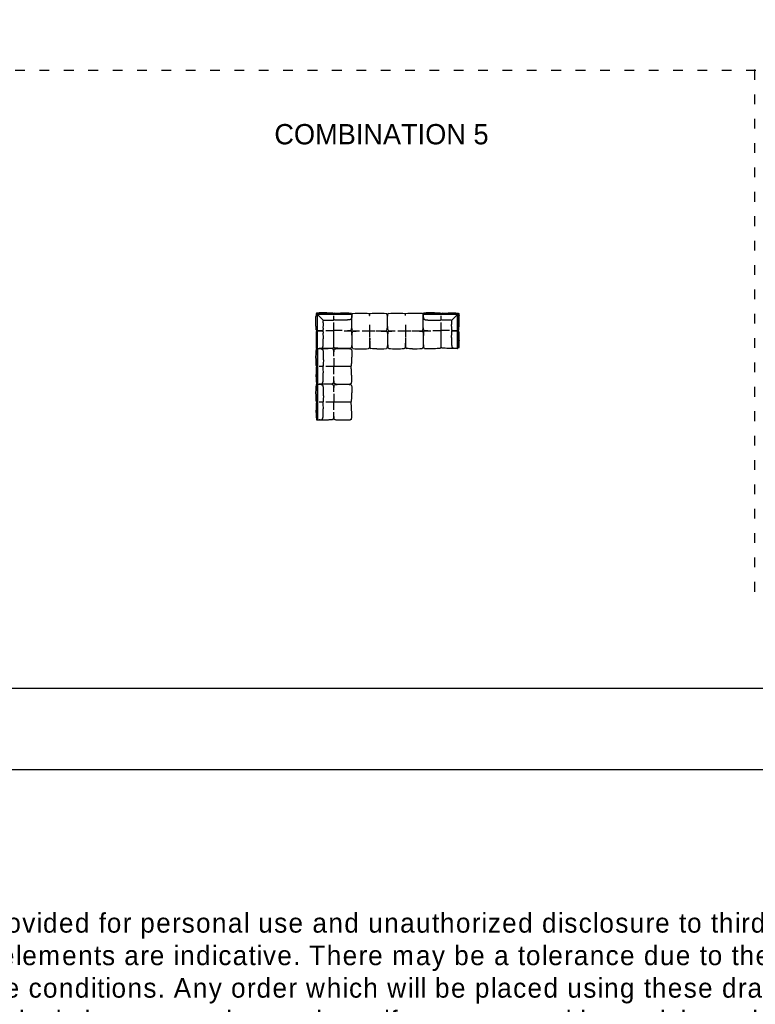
# Model space of a CAD drawing. Header units: millimetres. Extents: x -1609 to 20177350, y 5207 to 48962.
# Tile 7 of 14: x 84776 to 102890, y 5207 to 29442. Entities that reach past the tile are written whole.
import ezdxf

# ---------------------------------------------------------------- set-up
doc = ezdxf.new("R2010")
doc.units = ezdxf.units.MM
doc.linetypes.add('ACAD_ISO03W100', pattern=[30, 12, -18])
doc.layers.add('0. Text', color=7, linetype='Continuous')
doc.layers.add('1. Drawing', color=253, linetype='Continuous')
doc.styles.add('CENTURY_GOTHIC', font='GOTHIC.TTF')

msp = doc.modelspace()

# ---------------------------------------------------------------- hatches: boundary and pattern name
at = {"layer": '1. Drawing'}
h = msp.add_hatch(color=256, dxfattribs=at)
h.dxf.hatch_style = 1
h.paths.add_polyline_path([(92102, 21338), (92102, 20482, 1.041627), (92107, 20483), (92107, 20483), (92107, 21338, 1)])
h = msp.add_hatch(color=256, dxfattribs=at)
h.dxf.hatch_style = 1
h.paths.add_polyline_path([(92102, 20458), (92102, 19603, 1.041627), (92107, 19603), (92107, 19603), (92107, 20458, 1)])

# ---------------------------------------------------------------- linework, layer by layer
at = {"linetype": 'ACAD_ISO03W100', "ltscale": 20}
for points in [[(66666, 28203), (120977, 28203)], [(102873, 28203), (102873, 15141)]]:
    msp.add_lwpolyline(points, dxfattribs=at)
for points in [[(120977, 12982), (66666, 12982)], [(120977, 10982), (66666, 10982)]]:
    msp.add_lwpolyline(points)
msp.add_point((102873, 28203))
at = {"layer": '1. Drawing', "linetype": 'Continuous'}
for p, q in [((92103, 22192), (92103, 21348)), ((92108, 22197), (92952, 22197)), ((92952, 22192), (92108, 22192)), ((92108, 21348), (92108, 22192)), ((95560, 22197), (94716, 22197)), ((94716, 22192), (95560, 22192)), ((95560, 21348), (95560, 22192)), ((95565, 22192), (95565, 21348)), ((93208, 21781), (93529, 21781)), ((94088, 21782), (94409, 21782)), ((92102, 21347), (92102, 20472)), ((92107, 21348), (92107, 20472)), ((92102, 20468), (92102, 19593)), ((92107, 20468), (92107, 19593))]:
    msp.add_line(p, q, dxfattribs=at)
for points in [[(92078, 22197, 0.020557), (92073, 22152)], [(92104, 22195), (92088, 22211, 0.620427), (92079, 22208), (92078, 22197)], [(92492, 22221), (92343, 22224), (92278, 22227), (92214, 22227), (92149, 22224), (92091, 22219, 0.633573), (92088, 22211), (92259, 22042)], [(95176, 22221), (95325, 22224), (95389, 22227), (95454, 22227), (95519, 22224), (95576, 22219, -0.633573), (95580, 22211), (95409, 22042)], [(95564, 22195), (95580, 22211, -0.620427), (95588, 22208), (95590, 22197)], [(95590, 22197, -0.020557), (95594, 22152)], [(92253, 22027, -0.423775), (92273, 22047)], [(95415, 22027, 0.423775), (95395, 22047)]]:
    msp.add_lwpolyline(points, format="xyb", dxfattribs=at)
for points in [[(92273, 22047), (92277, 22047), (92283, 22047), (92289, 22047), (92295, 22047), (92307, 22047), (92319, 22047), (92325, 22047), (92331, 22047), (92336, 22046), (92342, 22046), (92347, 22046), (92352, 22046), (92448, 22047), (92453, 22047), (92457, 22047), (92462, 22046), (92466, 22046), (92470, 22046), (92473, 22046), (92477, 22046), (92480, 22046), (92484, 22047), (92487, 22047), (92490, 22047), (92492, 22048), (92495, 22049), (92497, 22049), (92500, 22050), (92502, 22051), (92504, 22052), (92505, 22053), (92507, 22054), (92508, 22055), (92509, 22056), (92511, 22058), (92511, 22059), (92512, 22061), (92512, 22061), (92513, 22063), (92513, 22064), (92513, 22065), (92513, 22067), (92513, 22069), (92514, 22071), (92514, 22073), (92514, 22076), (92514, 22079), (92514, 22080), (92514, 22082), (92514, 22084), (92514, 22086), (92514, 22088), (92514, 22090), (92514, 22092), (92514, 22094), (92514, 22097), (92514, 22099), (92514, 22102), (92514, 22105), (92514, 22108), (92514, 22111), (92514, 22114), (92514, 22117), (92514, 22121), (92514, 22124), (92514, 22128), (92514, 22132), (92514, 22136), (92514, 22140), (92514, 22144), (92514, 22149)], [(92955, 22156), (92955, 22153), (92955, 22150), (92955, 22145), (92954, 22140), (92954, 22135), (92954, 22131), (92953, 22127), (92953, 22123), (92953, 22119), (92952, 22116), (92952, 22113), (92951, 22110), (92951, 22108), (92950, 22105), (92950, 22103), (92950, 22101), (92949, 22099), (92949, 22098), (92948, 22096), (92948, 22095), (92947, 22094), (92946, 22091), (92946, 22089), (92945, 22088), (92944, 22086), (92942, 22083), (92940, 22080), (92939, 22077), (92937, 22075), (92935, 22073), (92932, 22070), (92931, 22069), (92930, 22068), (92928, 22067), (92926, 22066), (92925, 22065), (92923, 22064), (92921, 22063), (92918, 22062), (92916, 22061), (92914, 22060), (92911, 22059), (92908, 22058), (92905, 22057), (92902, 22056), (92899, 22056), (92895, 22055), (92892, 22055), (92888, 22054), (92881, 22053), (92873, 22052), (92866, 22052), (92858, 22051), (92851, 22051), (92844, 22050), (92830, 22049), (92816, 22049), (92809, 22049), (92802, 22048), (92798, 22048), (92794, 22048), (92790, 22048), (92786, 22048), (92782, 22048), (92777, 22048), (92773, 22048), (92768, 22048), (92763, 22048), (92757, 22047), (92752, 22047), (92746, 22047), (92740, 22047), (92734, 22047), (92722, 22047), (92699, 22047), (92693, 22047), (92688, 22047), (92682, 22046), (92676, 22046), (92671, 22046), (92666, 22046), (92580, 22047), (92575, 22047), (92571, 22047), (92567, 22046), (92563, 22046), (92559, 22046), (92555, 22046), (92551, 22046), (92548, 22046), (92545, 22047), (92542, 22047), (92539, 22047), (92536, 22048), (92533, 22049), (92531, 22049), (92529, 22050), (92527, 22051), (92525, 22052), (92523, 22053), (92522, 22054), (92520, 22055), (92519, 22056), (92518, 22058), (92517, 22059), (92516, 22061), (92516, 22061), (92516, 22063), (92515, 22064), (92515, 22065), (92515, 22067), (92515, 22069), (92515, 22071), (92515, 22073), (92515, 22076), (92515, 22079), (92514, 22080), (92514, 22082), (92514, 22084), (92514, 22086), (92514, 22088), (92514, 22090), (92514, 22092), (92514, 22094), (92514, 22097), (92514, 22099), (92514, 22102), (92514, 22105), (92514, 22108), (92514, 22111), (92514, 22114), (92514, 22117), (92514, 22121), (92514, 22124), (92514, 22128), (92514, 22132), (92514, 22136), (92514, 22140), (92514, 22144), (92514, 22149)], [(92538, 22221), (92675, 22224), (92750, 22227), (92815, 22227), (92879, 22224), (92944, 22219)], [(92948, 22215), (92951, 22197)], [(92952, 22192), (92953, 22183), (92955, 22150), (92955, 22116)], [(94712, 22156), (94713, 22153), (94713, 22150), (94713, 22145), (94713, 22140), (94714, 22135), (94714, 22131), (94714, 22127), (94715, 22123), (94715, 22119), (94716, 22116), (94716, 22113), (94716, 22110), (94717, 22108), (94717, 22105), (94718, 22103), (94718, 22101), (94719, 22099), (94719, 22098), (94719, 22096), (94720, 22095), (94720, 22094), (94721, 22091), (94722, 22089), (94723, 22088), (94724, 22086), (94726, 22083), (94727, 22080), (94729, 22077), (94731, 22075), (94733, 22073), (94735, 22070), (94737, 22069), (94738, 22068), (94740, 22067), (94741, 22066), (94743, 22065), (94745, 22064), (94747, 22063), (94749, 22062), (94752, 22061), (94754, 22060), (94757, 22059), (94759, 22058), (94762, 22057), (94766, 22056), (94769, 22056), (94772, 22055), (94776, 22055), (94779, 22054), (94787, 22053), (94794, 22052), (94802, 22052), (94809, 22051), (94817, 22051), (94824, 22050), (94838, 22049), (94851, 22049), (94858, 22049), (94866, 22048), (94869, 22048), (94873, 22048), (94877, 22048), (94881, 22048), (94886, 22048), (94890, 22048), (94895, 22048), (94900, 22048), (94905, 22048), (94911, 22047), (94916, 22047), (94922, 22047), (94928, 22047), (94934, 22047), (94946, 22047), (94968, 22047), (94974, 22047), (94980, 22047), (94986, 22046), (94991, 22046), (94997, 22046), (95002, 22046), (95088, 22047), (95092, 22047), (95097, 22047), (95101, 22046), (95105, 22046), (95109, 22046), (95113, 22046), (95116, 22046), (95120, 22046), (95123, 22047), (95126, 22047), (95129, 22047), (95132, 22048), (95134, 22049), (95137, 22049), (95139, 22050), (95141, 22051), (95143, 22052), (95145, 22053), (95146, 22054), (95148, 22055), (95149, 22056), (95150, 22058), (95151, 22059), (95151, 22061), (95152, 22061), (95152, 22063), (95152, 22064), (95152, 22065), (95153, 22067), (95153, 22069), (95153, 22071), (95153, 22073), (95153, 22076), (95153, 22079), (95153, 22080), (95153, 22082), (95153, 22084), (95153, 22086), (95153, 22088), (95153, 22090), (95153, 22092), (95153, 22094), (95153, 22097), (95153, 22099), (95153, 22102), (95153, 22105), (95153, 22108), (95153, 22111), (95153, 22114), (95153, 22117), (95153, 22121), (95153, 22124), (95153, 22128), (95153, 22132), (95153, 22136), (95153, 22140), (95153, 22144), (95154, 22149)], [(94716, 22192), (94715, 22183), (94713, 22150), (94713, 22116)], [(94719, 22215), (94717, 22197)], [(95130, 22221), (94992, 22224), (94918, 22227), (94853, 22227), (94788, 22224), (94724, 22219)], [(95395, 22047), (95391, 22047), (95385, 22047), (95379, 22047), (95373, 22047), (95361, 22047), (95349, 22047), (95343, 22047), (95337, 22047), (95331, 22046), (95326, 22046), (95320, 22046), (95315, 22046), (95219, 22047), (95215, 22047), (95210, 22047), (95206, 22046), (95202, 22046), (95198, 22046), (95194, 22046), (95191, 22046), (95187, 22046), (95184, 22047), (95181, 22047), (95178, 22047), (95175, 22048), (95173, 22049), (95170, 22049), (95168, 22050), (95166, 22051), (95164, 22052), (95162, 22053), (95161, 22054), (95159, 22055), (95158, 22056), (95157, 22058), (95156, 22059), (95156, 22061), (95155, 22061), (95155, 22063), (95155, 22064), (95155, 22065), (95154, 22067), (95154, 22069), (95154, 22071), (95154, 22073), (95154, 22076), (95154, 22079), (95154, 22080), (95154, 22082), (95154, 22084), (95154, 22086), (95154, 22088), (95154, 22090), (95154, 22092), (95154, 22094), (95154, 22097), (95154, 22099), (95154, 22102), (95154, 22105), (95154, 22108), (95154, 22111), (95154, 22114), (95154, 22117), (95154, 22121), (95154, 22124), (95154, 22128), (95154, 22132), (95154, 22136), (95154, 22140), (95154, 22144), (95154, 22149)], [(92103, 21786), (92156, 21786), (92160, 21786), (92164, 21786), (92168, 21786), (92172, 21786), (92176, 21786), (92180, 21786), (92183, 21786), (92186, 21786), (92189, 21786), (92193, 21786), (92195, 21786), (92198, 21786), (92201, 21786), (92203, 21786), (92206, 21786), (92208, 21786), (92210, 21786), (92213, 21786), (92215, 21786), (92216, 21786), (92218, 21786), (92220, 21786), (92222, 21786), (92225, 21786), (92227, 21787), (92230, 21787), (92232, 21787), (92233, 21787), (92235, 21787), (92236, 21787), (92238, 21788), (92239, 21788), (92240, 21788), (92241, 21789), (92243, 21790), (92244, 21791), (92245, 21792), (92246, 21793), (92247, 21795), (92248, 21797), (92249, 21799), (92250, 21801), (92251, 21803), (92252, 21805), (92252, 21808), (92253, 21811), (92253, 21814), (92254, 21817), (92254, 21820), (92254, 21823), (92254, 21827), (92254, 21830), (92254, 21834), (92254, 21838), (92254, 21843), (92253, 21847), (92253, 21852), (92254, 21938), (92254, 21943), (92254, 21948), (92254, 21954), (92254, 21969), (92254, 21975), (92253, 21981), (92253, 21993), (92253, 22006), (92253, 22012), (92253, 22018), (92253, 22023), (92253, 22027)], [(92514, 21385), (92514, 21987)], [(92514, 21385), (92514, 21987)], [(92514, 21385), (92514, 21987)], [(92514, 21385), (92514, 21987)], [(93394, 21931), (93394, 21638)], [(94274, 21932), (94274, 21639)], [(95154, 21385), (95154, 21987)], [(95154, 21385), (95154, 21987)], [(95154, 21385), (95154, 21987)], [(95154, 21385), (95154, 21987)], [(95565, 21786), (95512, 21786), (95508, 21786), (95503, 21786), (95499, 21786), (95495, 21786), (95492, 21786), (95488, 21786), (95485, 21786), (95481, 21786), (95478, 21786), (95475, 21786), (95472, 21786), (95469, 21786), (95467, 21786), (95464, 21786), (95462, 21786), (95459, 21786), (95457, 21786), (95455, 21786), (95453, 21786), (95451, 21786), (95449, 21786), (95448, 21786), (95446, 21786), (95443, 21786), (95440, 21787), (95438, 21787), (95436, 21787), (95434, 21787), (95433, 21787), (95431, 21787), (95430, 21788), (95429, 21788), (95428, 21788), (95426, 21789), (95425, 21790), (95424, 21791), (95423, 21792), (95421, 21793), (95420, 21795), (95419, 21797), (95418, 21799), (95417, 21801), (95417, 21803), (95416, 21805), (95415, 21808), (95415, 21811), (95414, 21814), (95414, 21817), (95414, 21820), (95414, 21823), (95414, 21827), (95414, 21830), (95414, 21834), (95414, 21838), (95414, 21843), (95414, 21847), (95414, 21852), (95413, 21938), (95413, 21943), (95414, 21948), (95414, 21954), (95414, 21969), (95414, 21975), (95414, 21981), (95414, 21993), (95415, 22006), (95415, 22012), (95415, 22018), (95415, 22023), (95415, 22027)], [(92172, 21347), (92174, 21347), (92177, 21347), (92181, 21348), (92184, 21348), (92187, 21349), (92190, 21349), (92193, 21349), (92195, 21350), (92197, 21350), (92199, 21351), (92201, 21351), (92203, 21352), (92204, 21352), (92205, 21352), (92207, 21353), (92209, 21354), (92211, 21355), (92213, 21356), (92214, 21356), (92217, 21358), (92220, 21360), (92223, 21361), (92225, 21363), (92228, 21366), (92230, 21368), (92231, 21369), (92232, 21371), (92233, 21372), (92234, 21374), (92235, 21376), (92237, 21378), (92238, 21380), (92239, 21382), (92240, 21384), (92240, 21387), (92241, 21389), (92242, 21392), (92243, 21395), (92244, 21398), (92244, 21401), (92245, 21405), (92246, 21408), (92246, 21412), (92247, 21419), (92248, 21427), (92249, 21434), (92249, 21442), (92250, 21449), (92250, 21456), (92251, 21470), (92251, 21484), (92252, 21491), (92252, 21498), (92252, 21502), (92252, 21506), (92252, 21510), (92252, 21514), (92252, 21518), (92252, 21523), (92253, 21528), (92253, 21532), (92253, 21538), (92253, 21543), (92253, 21549), (92253, 21554), (92253, 21560), (92253, 21566), (92253, 21579), (92253, 21591), (92254, 21597), (92254, 21603), (92254, 21608), (92254, 21614), (92254, 21619), (92254, 21624), (92253, 21720), (92253, 21725), (92254, 21729), (92254, 21734), (92254, 21738), (92254, 21742), (92254, 21745), (92254, 21749), (92254, 21752), (92254, 21755), (92253, 21759), (92253, 21761), (92252, 21764), (92252, 21767), (92251, 21769), (92250, 21771), (92249, 21773), (92248, 21775), (92247, 21777), (92246, 21779), (92245, 21780), (92244, 21781), (92243, 21782), (92241, 21783), (92240, 21784), (92239, 21784), (92238, 21785), (92236, 21785), (92235, 21785), (92233, 21785), (92232, 21785), (92230, 21785), (92227, 21786), (92225, 21786), (92222, 21786), (92220, 21786), (92218, 21786), (92216, 21786), (92215, 21786), (92213, 21786), (92210, 21786), (92208, 21786), (92206, 21786), (92203, 21786), (92201, 21786), (92198, 21786), (92195, 21786), (92193, 21786), (92189, 21786), (92186, 21786), (92183, 21786), (92180, 21786), (92176, 21786), (92172, 21786), (92168, 21786), (92164, 21786), (92160, 21786), (92156, 21786), (92103, 21786)], [(92311, 21788), (92514, 21788)], [(92718, 21788), (92514, 21788)], [(94950, 21788), (95154, 21788)], [(95357, 21788), (95154, 21788)], [(95496, 21347), (95494, 21347), (95490, 21347), (95487, 21348), (95483, 21348), (95480, 21349), (95478, 21349), (95475, 21349), (95473, 21350), (95471, 21350), (95469, 21351), (95467, 21351), (95465, 21352), (95464, 21352), (95462, 21352), (95461, 21353), (95459, 21354), (95457, 21355), (95455, 21356), (95453, 21356), (95450, 21358), (95447, 21360), (95445, 21361), (95442, 21363), (95440, 21366), (95438, 21368), (95437, 21369), (95436, 21371), (95434, 21372), (95433, 21374), (95432, 21376), (95431, 21378), (95430, 21380), (95429, 21382), (95428, 21384), (95427, 21387), (95426, 21389), (95425, 21392), (95425, 21395), (95424, 21398), (95423, 21401), (95423, 21405), (95422, 21408), (95422, 21412), (95421, 21419), (95420, 21427), (95419, 21434), (95419, 21442), (95418, 21449), (95418, 21456), (95417, 21470), (95416, 21484), (95416, 21491), (95416, 21498), (95416, 21502), (95416, 21506), (95416, 21510), (95415, 21514), (95415, 21518), (95415, 21523), (95415, 21528), (95415, 21532), (95415, 21538), (95415, 21543), (95415, 21549), (95415, 21554), (95415, 21560), (95415, 21566), (95414, 21579), (95414, 21591), (95414, 21597), (95414, 21603), (95414, 21608), (95414, 21614), (95413, 21619), (95413, 21624), (95414, 21720), (95414, 21725), (95414, 21729), (95414, 21734), (95414, 21738), (95414, 21742), (95414, 21745), (95414, 21749), (95414, 21752), (95414, 21755), (95414, 21759), (95415, 21761), (95415, 21764), (95416, 21767), (95417, 21769), (95417, 21771), (95418, 21773), (95419, 21775), (95420, 21777), (95421, 21779), (95423, 21780), (95424, 21781), (95425, 21782), (95426, 21783), (95428, 21784), (95429, 21784), (95430, 21785), (95431, 21785), (95433, 21785), (95434, 21785), (95436, 21785), (95438, 21785), (95440, 21786), (95443, 21786), (95446, 21786), (95448, 21786), (95449, 21786), (95451, 21786), (95453, 21786), (95455, 21786), (95457, 21786), (95459, 21786), (95462, 21786), (95464, 21786), (95467, 21786), (95469, 21786), (95472, 21786), (95475, 21786), (95478, 21786), (95481, 21786), (95485, 21786), (95488, 21786), (95492, 21786), (95495, 21786), (95499, 21786), (95503, 21786), (95508, 21786), (95512, 21786), (95565, 21786)], [(92079, 20932), (92075, 21071), (92072, 21146), (92073, 21211), (92075, 21275), (92081, 21340)], [(92085, 21344), (92102, 21347)], [(92107, 21347), (92116, 21349), (92149, 21351), (92184, 21351)], [(92144, 21351), (92147, 21351), (92149, 21351), (92155, 21350), (92160, 21350), (92165, 21350), (92169, 21349), (92173, 21349), (92177, 21349), (92180, 21348), (92184, 21348), (92187, 21348), (92189, 21347), (92192, 21347), (92194, 21346), (92196, 21346), (92198, 21345), (92200, 21345), (92202, 21344), (92203, 21344), (92205, 21344), (92206, 21343), (92208, 21342), (92210, 21341), (92212, 21340), (92214, 21340), (92217, 21338), (92220, 21336), (92222, 21335), (92225, 21333), (92227, 21331), (92229, 21328), (92230, 21327), (92231, 21325), (92233, 21324), (92234, 21322), (92235, 21320), (92236, 21318), (92237, 21316), (92238, 21314), (92239, 21312), (92240, 21309), (92241, 21307), (92242, 21304), (92242, 21301), (92243, 21298), (92244, 21295), (92244, 21291), (92245, 21288), (92245, 21284), (92246, 21277), (92247, 21269), (92248, 21262), (92248, 21254), (92249, 21247), (92249, 21240), (92250, 21226), (92251, 21212), (92251, 21205), (92251, 21198), (92251, 21194), (92251, 21190), (92251, 21186), (92252, 21182), (92252, 21178), (92252, 21173), (92252, 21168), (92252, 21164), (92252, 21158), (92252, 21153), (92252, 21147), (92252, 21142), (92252, 21136), (92252, 21130), (92253, 21117), (92253, 21095), (92253, 21089), (92253, 21083), (92253, 21078), (92253, 21072), (92254, 21067), (92254, 21062), (92253, 20976), (92253, 20971), (92253, 20967), (92253, 20962), (92253, 20958), (92253, 20954), (92253, 20951), (92253, 20947), (92253, 20944), (92253, 20941), (92253, 20937), (92252, 20935), (92252, 20932), (92251, 20929), (92250, 20927), (92250, 20925), (92249, 20923), (92248, 20921), (92247, 20919), (92246, 20917), (92244, 20916), (92243, 20915), (92242, 20914), (92241, 20913), (92239, 20912), (92238, 20912), (92237, 20911), (92236, 20911), (92234, 20911), (92233, 20911), (92231, 20911), (92229, 20911), (92227, 20910), (92224, 20910), (92221, 20910), (92219, 20910), (92218, 20910), (92216, 20910), (92214, 20910), (92212, 20910), (92210, 20910), (92208, 20910), (92205, 20910), (92203, 20910), (92200, 20910), (92198, 20910), (92195, 20910), (92192, 20910), (92189, 20910), (92186, 20910), (92182, 20910), (92179, 20910), (92175, 20910), (92172, 20910), (92168, 20910), (92164, 20910), (92159, 20910), (92155, 20910), (92151, 20910)], [(92511, 21113), (92511, 20910)], [(92079, 20887), (92075, 20749), (92072, 20674), (92073, 20609), (92075, 20545), (92081, 20480)], [(92144, 20469), (92147, 20469), (92149, 20469), (92155, 20469), (92160, 20470), (92165, 20470), (92169, 20471), (92173, 20471), (92177, 20471), (92180, 20472), (92184, 20472), (92187, 20472), (92189, 20473), (92192, 20473), (92194, 20474), (92196, 20474), (92198, 20475), (92200, 20475), (92202, 20476), (92203, 20476), (92205, 20476), (92206, 20477), (92208, 20478), (92210, 20479), (92212, 20480), (92214, 20480), (92217, 20482), (92220, 20484), (92222, 20485), (92225, 20487), (92227, 20489), (92229, 20492), (92230, 20493), (92231, 20495), (92233, 20496), (92234, 20498), (92235, 20500), (92236, 20502), (92237, 20504), (92238, 20506), (92239, 20508), (92240, 20511), (92241, 20513), (92242, 20516), (92242, 20519), (92243, 20522), (92244, 20525), (92244, 20529), (92245, 20532), (92245, 20536), (92246, 20543), (92247, 20551), (92248, 20558), (92248, 20566), (92249, 20573), (92249, 20580), (92250, 20594), (92251, 20608), (92251, 20615), (92251, 20622), (92251, 20626), (92251, 20630), (92251, 20634), (92252, 20638), (92252, 20642), (92252, 20647), (92252, 20652), (92252, 20656), (92252, 20662), (92252, 20667), (92252, 20673), (92252, 20688), (92252, 20694), (92252, 20700), (92253, 20713), (92253, 20725), (92253, 20731), (92253, 20737), (92253, 20742), (92253, 20748), (92254, 20753), (92254, 20758), (92253, 20844), (92253, 20849), (92253, 20853), (92253, 20858), (92253, 20862), (92253, 20866), (92253, 20869), (92253, 20873), (92253, 20876), (92253, 20879), (92253, 20882), (92252, 20885), (92252, 20888), (92251, 20891), (92250, 20893), (92250, 20895), (92249, 20897), (92248, 20899), (92247, 20901), (92246, 20903), (92244, 20904), (92243, 20905), (92242, 20906), (92241, 20907), (92239, 20908), (92238, 20908), (92237, 20909), (92236, 20909), (92234, 20909), (92233, 20909), (92231, 20909), (92229, 20909), (92227, 20910), (92224, 20910), (92221, 20910), (92219, 20910), (92218, 20910), (92216, 20910), (92214, 20910), (92212, 20910), (92210, 20910), (92208, 20910), (92205, 20910), (92203, 20910), (92200, 20910), (92198, 20910), (92195, 20910), (92192, 20910), (92189, 20910), (92186, 20910), (92182, 20910), (92179, 20910), (92175, 20910), (92172, 20910), (92168, 20910), (92164, 20910), (92159, 20910), (92155, 20910), (92151, 20910)], [(92915, 20910), (92312, 20910)], [(92915, 20910), (92312, 20910)], [(92915, 20910), (92312, 20910)], [(92915, 20910), (92312, 20910)], [(92511, 20717), (92511, 20910)], [(92079, 20053), (92075, 20192), (92072, 20267), (92073, 20331), (92075, 20396), (92081, 20460)], [(92085, 20476), (92102, 20473)], [(92085, 20465), (92102, 20467)], [(92107, 20473), (92116, 20471), (92149, 20469), (92184, 20469)], [(92107, 20468), (92116, 20469), (92149, 20472), (92184, 20471)], [(92144, 20472), (92147, 20472), (92149, 20472), (92155, 20471), (92160, 20471), (92165, 20471), (92169, 20470), (92173, 20470), (92177, 20469), (92180, 20469), (92184, 20469), (92187, 20468), (92189, 20468), (92192, 20467), (92194, 20467), (92196, 20466), (92198, 20466), (92200, 20466), (92202, 20465), (92203, 20465), (92205, 20464), (92206, 20464), (92208, 20463), (92210, 20462), (92212, 20461), (92214, 20460), (92217, 20459), (92220, 20457), (92222, 20455), (92225, 20453), (92227, 20451), (92229, 20449), (92230, 20447), (92231, 20446), (92233, 20444), (92234, 20443), (92235, 20441), (92236, 20439), (92237, 20437), (92238, 20435), (92239, 20433), (92240, 20430), (92241, 20428), (92242, 20425), (92242, 20422), (92243, 20419), (92244, 20415), (92244, 20412), (92245, 20408), (92245, 20405), (92246, 20397), (92247, 20390), (92248, 20382), (92248, 20375), (92249, 20368), (92249, 20360), (92250, 20347), (92251, 20333), (92251, 20326), (92251, 20319), (92251, 20315), (92251, 20311), (92251, 20307), (92252, 20303), (92252, 20298), (92252, 20294), (92252, 20289), (92252, 20284), (92252, 20279), (92252, 20274), (92252, 20268), (92252, 20262), (92252, 20256), (92252, 20250), (92253, 20238), (92253, 20216), (92253, 20210), (92253, 20204), (92253, 20198), (92253, 20193), (92254, 20188), (92254, 20183), (92253, 20097), (92253, 20092), (92253, 20087), (92253, 20083), (92253, 20079), (92253, 20075), (92253, 20071), (92253, 20068), (92253, 20064), (92253, 20061), (92253, 20058), (92252, 20055), (92252, 20053), (92251, 20050), (92250, 20048), (92250, 20045), (92249, 20043), (92248, 20041), (92247, 20040), (92246, 20038), (92244, 20037), (92243, 20035), (92242, 20034), (92241, 20033), (92239, 20033), (92238, 20032), (92237, 20032), (92236, 20032), (92234, 20032), (92233, 20032), (92231, 20031), (92229, 20031), (92227, 20031), (92224, 20031), (92221, 20031), (92219, 20031), (92218, 20031), (92216, 20031), (92214, 20031), (92212, 20031), (92210, 20031), (92208, 20031), (92205, 20031), (92203, 20031), (92200, 20031), (92198, 20031), (92195, 20031), (92192, 20031), (92189, 20031), (92186, 20031), (92182, 20031), (92179, 20031), (92175, 20031), (92172, 20031), (92168, 20031), (92164, 20031), (92159, 20031), (92155, 20031), (92151, 20031)], [(92511, 20234), (92511, 20031)], [(92079, 20007), (92075, 19869), (92072, 19795), (92073, 19730), (92075, 19665), (92081, 19601)], [(92144, 19590), (92147, 19590), (92149, 19590), (92155, 19590), (92160, 19591), (92165, 19591), (92169, 19591), (92173, 19592), (92177, 19592), (92180, 19592), (92184, 19593), (92187, 19593), (92189, 19594), (92192, 19594), (92194, 19594), (92196, 19595), (92198, 19595), (92200, 19596), (92202, 19596), (92203, 19597), (92205, 19597), (92206, 19598), (92208, 19598), (92210, 19599), (92212, 19600), (92214, 19601), (92217, 19603), (92220, 19604), (92222, 19606), (92225, 19608), (92227, 19610), (92229, 19613), (92230, 19614), (92231, 19615), (92233, 19617), (92234, 19619), (92235, 19620), (92236, 19622), (92237, 19624), (92238, 19626), (92239, 19629), (92240, 19631), (92241, 19634), (92242, 19637), (92242, 19640), (92243, 19643), (92244, 19646), (92244, 19649), (92245, 19653), (92245, 19657), (92246, 19664), (92247, 19672), (92248, 19679), (92248, 19687), (92249, 19694), (92249, 19701), (92250, 19715), (92251, 19729), (92251, 19736), (92251, 19743), (92251, 19747), (92251, 19750), (92251, 19754), (92252, 19759), (92252, 19763), (92252, 19767), (92252, 19772), (92252, 19777), (92252, 19782), (92252, 19788), (92252, 19793), (92252, 19809), (92252, 19815), (92252, 19821), (92253, 19833), (92253, 19845), (92253, 19851), (92253, 19857), (92253, 19863), (92253, 19868), (92254, 19874), (92254, 19879), (92253, 19965), (92253, 19969), (92253, 19974), (92253, 19978), (92253, 19982), (92253, 19986), (92253, 19990), (92253, 19994), (92253, 19997), (92253, 20000), (92253, 20003), (92252, 20006), (92252, 20009), (92251, 20011), (92250, 20014), (92250, 20016), (92249, 20018), (92248, 20020), (92247, 20022), (92246, 20023), (92244, 20025), (92243, 20026), (92242, 20027), (92241, 20028), (92239, 20029), (92238, 20029), (92237, 20029), (92236, 20029), (92234, 20030), (92233, 20030), (92231, 20030), (92229, 20030), (92227, 20030), (92224, 20030), (92221, 20030), (92219, 20030), (92218, 20030), (92216, 20030), (92214, 20030), (92212, 20030), (92210, 20030), (92208, 20031), (92205, 20031), (92203, 20031), (92200, 20031), (92198, 20031), (92195, 20031), (92192, 20031), (92189, 20031), (92186, 20031), (92182, 20031), (92179, 20031), (92175, 20031), (92172, 20031), (92168, 20031), (92164, 20031), (92159, 20031), (92155, 20031), (92151, 20031)], [(92915, 20031), (92312, 20031)], [(92915, 20031), (92312, 20031)], [(92915, 20031), (92312, 20031)], [(92915, 20031), (92312, 20031)], [(92511, 19837), (92511, 20031)], [(92085, 19597), (92102, 19594)], [(92107, 19593), (92116, 19592), (92149, 19590), (92184, 19590)]]:
    msp.add_lwpolyline(points, dxfattribs=at)
for centre, radius, start, end in [((92108, 22192), 5, 90, 180), ((92491, 22197), 23.4, 0.3007, 90.0859), ((92538, 22197), 23.4, 89.9141, 179.6993), ((92952, 22195), 2.5, 270, 90), ((94716, 22195), 2.5, 90, 270), ((95130, 22197), 23.4, 0.3007, 90.0859), ((95177, 22197), 23.4, 89.9141, 179.6993), ((95560, 22192), 5, 0, 90), ((92103, 21809), 23.4, 179.9141, 269.6993), ((92103, 21763), 23.4, 90.3007, 180.0859), ((92779, 23323), 1536, 269.4413, 275.4373), ((93129, 23317), 1536, 264.5627, 270.5587), ((93577, 25517), 3736, 269.6413, 273.486), ((94009, 23318), 1536, 264.5627, 270.5587), ((94457, 25518), 3736, 269.6413, 273.486), ((94889, 23323), 1536, 264.5627, 270.5587), ((95565, 21809), 23.4, 270.3007, 0.0859), ((95565, 21763), 23.4, 359.9141, 89.6993), ((92105, 21348), 2.5, 0, 180), ((92105, 21348), 2.5, 180, 0), ((93174, 23971), 2630, 265.8453, 274.1547), ((93362, 21373), 25, 275.4373, 354.5619), ((93426, 21373), 25, 185.4381, 264.5627), ((93569, 25357), 4016, 269.9994, 273.3621), ((94054, 23972), 2630, 265.8453, 274.1547), ((94242, 21373), 25, 275.4373, 354.5619), ((94306, 21373), 25, 185.4381, 264.5627), ((94449, 25358), 4016, 269.9994, 273.3621), ((95562, 21348), 2.5, 180, 0), ((90976, 21175), 1536, 359.4413, 5.4373), ((92102, 20933), 23.4, 179.9141, 269.6993), ((92102, 20887), 23.4, 90.3007, 180.0859), ((90976, 20645), 1536, 354.5627, 0.5587), ((92105, 20472), 2.5, 180, 360), ((92105, 20468), 2.5, 0, 180), ((90976, 20296), 1536, 359.4413, 5.4373), ((92102, 20054), 23.4, 179.9141, 269.6993), ((92102, 20007), 23.4, 90.3007, 180.0859), ((90976, 19766), 1536, 354.5627, 0.5587), ((92105, 19593), 2.5, 180, 360)]:
    msp.add_arc(centre, radius, start, end, dxfattribs=at)
at = {"layer": '1. Drawing', "linetype": 'Continuous', "extrusion": (0, 0, -1)}
for centre, radius, start, end in [((-92986, 22189), 25, 5.4381, 84.5627), ((-93171, 19671), 2550, 85.7807, 94.8044), ((-93384, 22207), 5, 96.1916, 148.7731), ((-93404, 22207), 5, 31.2269, 83.8084), ((-93617, 19672), 2549, 85.1938, 94.2209), ((-93802, 22189), 25, 95.4373, 174.5619), ((-93866, 22190), 25, 5.4381, 84.5627), ((-94051, 19671), 2550, 85.7807, 94.8044), ((-94264, 22208), 5, 96.1916, 148.7731), ((-94284, 22208), 5, 31.2269, 83.8084), ((-94497, 19673), 2549, 85.1938, 94.2209), ((-94682, 22190), 25, 95.4373, 174.5619), ((-92922, 21819), 25, 185.4381, 264.5627), ((-94745, 21819), 25, 275.4373, 354.5619), ((-92779, 20251), 1536, 89.4413, 95.4373), ((-92922, 21755), 25, 95.4373, 174.5619), ((-92986, 21813), 25, 275.4373, 354.5619), ((-92986, 21749), 25, 5.4381, 84.5627), ((-93129, 20245), 1536, 84.5627, 90.5587), ((-93577, 18045), 3736, 89.6413, 93.486), ((-93802, 21813), 25, 185.4381, 264.5627), ((-93802, 21749), 25, 95.4373, 174.5619), ((-93866, 21813), 25, 275.4373, 354.5619), ((-93866, 21750), 25, 5.4381, 84.5627), ((-94009, 20245), 1536, 84.5627, 90.5587), ((-94457, 18046), 3736, 89.6413, 93.486), ((-94682, 21813), 25, 185.4381, 264.5627), ((-94682, 21750), 25, 95.4373, 174.5619), ((-94745, 21755), 25, 5.4381, 84.5627), ((-94889, 20251), 1536, 84.5627, 90.5587), ((-92106, 21378), 25, 275.4373, 354.5619), ((-92481, 21318), 25, 95.4381, 174.5627), ((-92544, 21318), 25, 5.4373, 84.5619), ((-92922, 21318), 25, 95.4381, 174.5627), ((-92922, 21378), 25, 185.4381, 264.5627), ((-92986, 21373), 25, 275.4373, 354.5619), ((-93569, 22877), 1536, 270, 275.4373), ((-93802, 21373), 25, 185.4381, 264.5627), ((-93866, 21373), 25, 275.4373, 354.5619), ((-94449, 22878), 1536, 270, 275.4373), ((-94682, 21373), 25, 185.4381, 264.5627), ((-94745, 21378), 25, 275.4373, 354.5619), ((-95562, 21378), 25, 185.4381, 264.5627), ((-94049, 21175), 1536, 359.4413, 5.4373), ((-94049, 20645), 1536, 354.5627, 0.5587), ((-92481, 20502), 25, 185.4373, 264.5619), ((-92481, 20439), 25, 95.4381, 174.5627), ((-94049, 20296), 1536, 359.4413, 5.4373), ((-92544, 20502), 25, 275.4381, 354.5627), ((-92544, 20439), 25, 5.4373, 84.5619), ((-92922, 20502), 25, 185.4373, 264.5619), ((-92922, 20439), 25, 95.4381, 174.5627), ((-94049, 19766), 1536, 354.5627, 0.5587), ((-92481, 19622), 25, 185.4373, 264.5619), ((-92544, 19622), 25, 275.4381, 354.5627), ((-92922, 19622), 25, 185.4373, 264.5619)]:
    msp.add_arc(centre, radius, start, end, dxfattribs=at)
at = {"layer": '1. Drawing', "linetype": 'Continuous'}
for points, weights in [([(92080, 21809), (92067, 21881), (92073, 22152)], [0.998866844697, 0.993813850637, 0.998866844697]), ([(92944, 22219), (92948, 22218), (92948, 22215)], [1, 0.803670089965, 1]), ([(92947, 21816), (92961, 21881), (92955, 22152)], [0.998866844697, 0.993813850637, 0.998866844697]), ([(92961, 21810), (92947, 22046), (92961, 22192)], [0.998866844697, 0.993813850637, 0.998866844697]), ([(93394, 22162), (93395, 22199), (93388, 22210)], [0.996366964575, 0.99610753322, 0.998376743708]), ([(93394, 22162), (93393, 22199), (93400, 22210)], [0.996366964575, 0.99610753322, 0.998376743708]), ([(93827, 21810), (93841, 22046), (93827, 22192)], [0.998866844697, 0.993813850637, 0.998866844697]), ([(93841, 21811), (93827, 22047), (93841, 22192)], [0.998866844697, 0.993813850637, 0.998866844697]), ([(94274, 22163), (94274, 22200), (94268, 22210)], [0.996366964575, 0.99610753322, 0.998376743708]), ([(94274, 22163), (94273, 22200), (94279, 22210)], [0.996366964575, 0.99610753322, 0.998376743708]), ([(94707, 21811), (94721, 22047), (94707, 22192)], [0.998866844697, 0.993813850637, 0.998866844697]), ([(94720, 21816), (94707, 21881), (94713, 22152)], [0.998866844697, 0.993813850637, 0.998866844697]), ([(94724, 22219), (94720, 22218), (94719, 22215)], [1, 0.803670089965, 1]), ([(95588, 21809), (95600, 21881), (95594, 22152)], [0.998866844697, 0.993813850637, 0.998866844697]), ([(92080, 21763), (92067, 21521), (92081, 21375)], [0.998866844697, 0.993813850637, 0.998866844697]), ([(92947, 21758), (92961, 21521), (92947, 21375)], [0.998866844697, 0.993813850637, 0.998866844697]), ([(92961, 21752), (92947, 21606), (92961, 21370)], [0.998866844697, 0.993813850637, 0.998866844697]), ([(93394, 21621), (93395, 21450), (93387, 21370)], [0.996366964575, 0.996081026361, 0.998866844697]), ([(93394, 21621), (93393, 21450), (93401, 21370)], [0.996366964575, 0.996081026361, 0.998866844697]), ([(93827, 21752), (93841, 21606), (93827, 21370)], [0.998866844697, 0.993813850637, 0.998866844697]), ([(93841, 21752), (93827, 21607), (93841, 21371)], [0.998866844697, 0.993813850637, 0.998866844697]), ([(94274, 21622), (94274, 21451), (94267, 21371)], [0.996366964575, 0.996081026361, 0.998866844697]), ([(94274, 21622), (94273, 21451), (94281, 21371)], [0.996366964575, 0.996081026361, 0.998866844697]), ([(94707, 21752), (94721, 21607), (94707, 21371)], [0.998866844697, 0.993813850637, 0.998866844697]), ([(94720, 21758), (94707, 21521), (94720, 21375)], [0.998866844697, 0.993813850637, 0.998866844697]), ([(95588, 21763), (95600, 21521), (95587, 21375)], [0.998866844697, 0.993813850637, 0.998866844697]), ([(92081, 21340), (92081, 21343), (92085, 21344)], [1, 0.803670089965, 1]), ([(92483, 21343), (92419, 21357), (92148, 21351)], [0.998866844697, 0.993813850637, 0.998866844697]), ([(92542, 21343), (92779, 21357), (92924, 21343)], [0.998866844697, 0.993813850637, 0.998866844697]), ([(92081, 20480), (92081, 20477), (92085, 20476)], [1, 0.803670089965, 1]), ([(92081, 20460), (92081, 20464), (92085, 20465)], [1, 0.803670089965, 1]), ([(92483, 20477), (92419, 20463), (92148, 20469)], [0.998866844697, 0.993813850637, 0.998866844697]), ([(92483, 20464), (92419, 20478), (92148, 20472)], [0.998866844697, 0.993813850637, 0.998866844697]), ([(92542, 20477), (92779, 20463), (92924, 20477)], [0.998866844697, 0.993813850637, 0.998866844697]), ([(92542, 20464), (92779, 20478), (92924, 20464)], [0.998866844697, 0.993813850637, 0.998866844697]), ([(92081, 19601), (92081, 19597), (92085, 19597)], [1, 0.803670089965, 1]), ([(92483, 19598), (92419, 19584), (92148, 19590)], [0.998866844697, 0.993813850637, 0.998866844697]), ([(92542, 19598), (92779, 19584), (92924, 19598)], [0.998866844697, 0.993813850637, 0.998866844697])]:
    msp.add_rational_spline(points, weights, degree=2, dxfattribs=at)
for points in [[(92104, 21353), (92158, 21345), (92281, 21348), (92324, 21351), (92424, 21355), (92457, 21358), (92494, 21361), (92509, 21365), (92514, 21370), (92514, 21385)], [(92925, 21353), (92870, 21345), (92748, 21348), (92694, 21351), (92604, 21355), (92571, 21358), (92535, 21361), (92519, 21365), (92514, 21370), (92514, 21385)], [(94743, 21353), (94797, 21345), (94920, 21348), (94973, 21351), (95063, 21355), (95097, 21358), (95133, 21361), (95148, 21365), (95154, 21370), (95154, 21385)], [(95564, 21353), (95510, 21345), (95387, 21348), (95344, 21351), (95244, 21355), (95210, 21358), (95174, 21361), (95159, 21365), (95153, 21370), (95154, 21385)], [(92947, 21321), (92955, 21266), (92952, 21143), (92949, 21090), (92944, 21000), (92942, 20967), (92938, 20930), (92935, 20915), (92929, 20910), (92915, 20910)], [(92947, 20499), (92955, 20554), (92952, 20677), (92949, 20730), (92944, 20820), (92942, 20853), (92938, 20890), (92935, 20905), (92929, 20910), (92915, 20910)], [(92947, 20441), (92955, 20387), (92952, 20264), (92949, 20211), (92944, 20121), (92942, 20088), (92938, 20051), (92935, 20036), (92929, 20031), (92915, 20031)], [(92947, 19620), (92955, 19674), (92952, 19797), (92949, 19850), (92944, 19940), (92942, 19974), (92938, 20010), (92935, 20025), (92929, 20031), (92915, 20031)]]:
    msp.add_open_spline(points, degree=3, knots=[13.742278, 13.742278, 13.742278, 13.742278, 63.156244, 126.312488, 189.468732, 252.624976, 315.781221, 378.937465, 505.249953, 505.249953, 505.249953, 505.249953], dxfattribs=at)

# ---------------------------------------------------------------- texts
at = {"layer": '0. Text', "attachment_point": 1, "style": 'CENTURY_GOTHIC'}
for s, width, gutter_width, insert, char_height in [('\\pi9577.24588;{\\fCarisma Classic 400 Regular|b0|i0|c0|p2;BRIK ARMCHAIR}', 26911.06, 147, (-1170, 29442), 800), ('\\pi10899.51421;{\\fCarisma Classic 400 Regular|b0|i0|c0|p2;BRIK POUF}', 26911.06, 147, (18609, 29442), 800), ('\\pi4719.59521;{\\fCarisma Classic 400 Regular|b0|i0|c0|p2;BRIK ARMCHAIR}', 13317.48, 147, (4944, 26903), 400), ('\\pi4325.40434;{\\fCarisma Classic 400 Regular|b0|i0|c0|p2;BRIK POUF 130 x 88}', 13317.48, 147, (18521, 26903), 400), ('\\pi4422.7764;{\\fCarisma Classic 400 Regular|b0|i0|c0|p2;BRIK POUF 88 x 88}', 13317.48, 147, (32099, 26903), 400), ('\\pi6280.39176;{\\fCarisma Classic 400 Regular|b0|i0|c0|p2;COMBINATION 4}', 17875.44, 147, (66661, 26874), 500), ('\\pi6281.77489;{\\fCarisma Classic 400 Regular|b0|i0|c0|p2;COMBINATION 5}', 17875.44, 147, (84765, 26874), 500), ('\\pi10737.81063;{\\fCarisma Gothic 400 Regular|b0|i0|c0|p2;scale 1:1}', 14972.94, 147, (43917, 12570), 1000), ('{\\fCarisma Gothic 300 Light|b0|i0|c0|p2;\\T1.1;\\LNOTE:\\l\\P\\H1.33962x; \\H0.74648x;\\P. the drawings are property of Bonaldo Spa; they are provided for personal use and unauthorized disclosure to third parties is prohibited;\\H1.6773x; \\H0.5962x;^J. the measurements and technical details of the single elements are indicative. There may be a tolerance due to the characteristics of materials used;\\H1.16832x; \\H0.85593x;^J. please refer to the valid price list for all details and sale conditions. Any order which will be placed using these drawings must be confirmed by Bonaldo Company;\\H1.33798x; \\H0.7474x;^J. Bonaldo Company reserves the right to carry out technical changes to the products if necessary without giving prior notice.\\H1.28143x; }', 53250.48, 100, (67258, 9051), 480)]:
    msp.add_mtext_dynamic_manual_height_columns(s, width=width, gutter_width=gutter_width, heights=[0], dxfattribs=dict(at, insert=insert, char_height=char_height))

doc.saveas('drawing.dxf')
